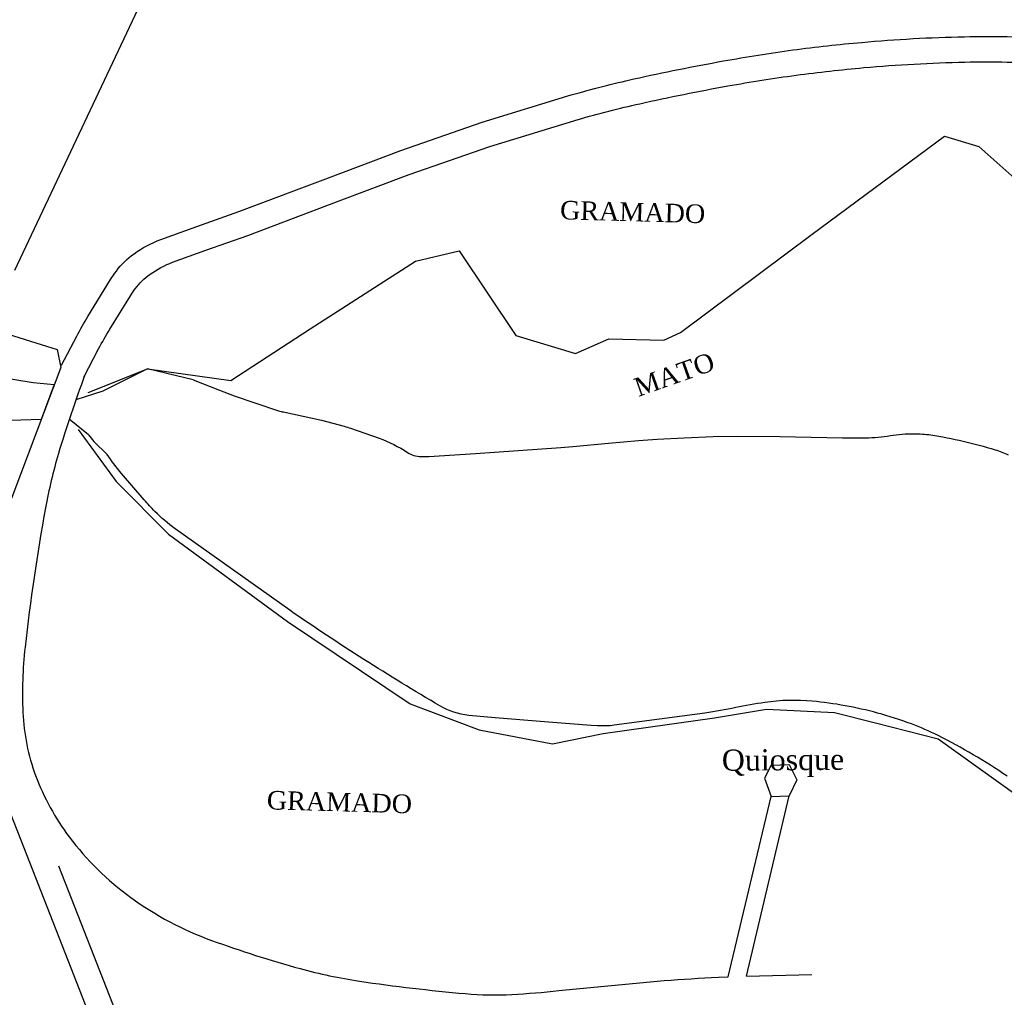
# Model space of a CAD drawing. Header units: millimetres. Extents: x 593 to 1794, y -180 to 570.
# Tile 14 of 71: x 886 to 1003, y 109 to 224. Entities that reach past the tile are written whole.
import ezdxf

# ---------------------------------------------------------------- set-up
doc = ezdxf.new("R2010")
doc.units = ezdxf.units.MM
doc.header["$MEASUREMENT"] = 0
doc.layers.add('Layout - Marco Polo', color=252, linetype='Continuous', lineweight=25)
doc.layers.add('Textos - Marco Polo', color=143, linetype='Continuous', lineweight=25)
doc.styles.add('TimesNewRoman', font='times.ttf')

msp = doc.modelspace()

# ---------------------------------------------------------------- linework, layer by layer
at = {"layer": 'Layout - Marco Polo'}
for p, q in [((885.86, 194.52), (900.76, 226.05)), ((980.12, 198.76), (995.76, 210.34)), ((995.76, 210.34), (999.83, 209.12)), ((999.83, 209.12), (1018.48, 192.53)), ((964.54, 187.15), (980.12, 198.76)), ((933.22, 195.57), (938.39, 196.77)), ((938.39, 196.77), (945.1, 186.78)), ((920.75, 187.57), (933.22, 195.57)), ((880.87, 188.25), (890.85, 185.12)), ((911.4, 181.46), (920.75, 187.57)), ((945.1, 186.78), (952.15, 184.65)), ((952.15, 184.65), (956.09, 186.39)), ((956.09, 186.39), (962.57, 186.23)), ((962.57, 186.23), (964.54, 187.15)), ((890.85, 185.12), (891.27, 182.99)), ((891.27, 182.99), (884.57, 165.24)), ((894.53, 180.05), (901.52, 182.85)), ((901.52, 182.85), (911.4, 181.46)), ((992.89, 175.16), (993.16, 175.14)), ((877.44, 150.34), (886.5, 127.25)), ((975.28, 136), (974.49, 134.48)), ((975.28, 136), (977.41, 136.06)), ((977.41, 136.06), (978.33, 134.28)), ((974.49, 134.48), (975.28, 132.31)), ((978.33, 134.28), (977.41, 132.37)), ((970.21, 110.97), (975.28, 132.31)), ((972.36, 111.05), (977.41, 132.37)), ((975.28, 132.31), (977.41, 132.37)), ((886.5, 127.25), (897.23, 99.93)), ((891.01, 124.1), (900.78, 99.23))]:
    msp.add_line(p, q, dxfattribs=at)
for points in [[(891.38, 183.28), (893.16, 186.71), (893.16, 186.71, -0.011975), (894.49, 189.04), (894.49, 189.04), (897.17, 193.39), (897.17, 193.39, -0.018465), (897.86, 194.39), (897.86, 194.39, -0.079419), (899.94, 196.45), (899.94, 196.45, -0.064717), (903.1, 198.13), (903.1, 198.13), (907.36, 199.66), (907.36, 199.66), (912.35, 201.44), (912.35, 201.44), (922.92, 205.43), (922.92, 205.43), (931.48, 208.64), (931.48, 208.64), (941.09, 211.98), (941.09, 211.98), (951.65, 215.21), (951.65, 215.21, -0.014847), (959.04, 217.1), (959.04, 217.1, -0.010472), (969.64, 219.23), (969.64, 219.23, -0.0111), (977.86, 220.53), (977.86, 220.53, -0.011271), (986, 221.43), (986, 221.43, -0.016853), (998.12, 222.1), (998.12, 222.1, -0.02016), (1008.28, 221.91)], [(894.02, 181.86), (895.75, 185.2), (895.75, 185.2, -0.012292), (897.08, 187.53), (897.08, 187.53), (899.52, 191.48), (899.52, 191.48, -0.0193), (900.08, 192.29), (900.08, 192.29, -0.07858), (901.84, 194.02), (901.84, 194.02, -0.064186), (904.51, 195.45), (904.51, 195.45), (908.44, 196.86), (908.44, 196.86), (913.38, 198.62), (913.38, 198.62), (923.88, 202.58), (923.88, 202.58), (932.47, 205.81), (932.47, 205.81), (942.01, 209.12), (942.01, 209.12), (952.45, 212.32), (952.45, 212.32, -0.01482), (959.74, 214.18), (959.74, 214.18, -0.010491), (970.17, 216.28), (970.17, 216.28, -0.011082), (978.23, 217.55), (978.23, 217.55, -0.011243), (986.23, 218.44), (986.23, 218.44, -0.01688), (998.17, 219.1), (998.17, 219.1, -0.020151), (1008.2, 218.9)], [(894.14, 182.14, 0.017878), (891.01, 172.83), (891.01, 172.83, 0.026643), (889.48, 166.41), (889.48, 166.41, 0.017778), (887.06, 149.94), (887.06, 149.94, 0.03842), (886.8, 142.23), (886.8, 142.23, 0.078592), (888.31, 134.78), (888.31, 134.78, 0.072039), (892.28, 127.52), (892.28, 127.52, 0.074604), (899.55, 120.37), (899.55, 120.37, 0.070167), (909.12, 115.29), (909.12, 115.29, 0.019743), (919.59, 111.96), (919.59, 111.96, 0.030364), (926.59, 110.48), (926.59, 110.48, 0.015141), (939.14, 109), (939.14, 109, 0.035001), (944.61, 108.9), (944.61, 108.9, 0.013361), (950.19, 109.35), (950.19, 109.35), (962.64, 110.53), (962.64, 110.53, -0.01012), (969.04, 110.93), (969.04, 110.93), (970.21, 110.97), (970.21, 110.97)], [(906.94, 181.56), (910.06, 180.31), (910.06, 180.31), (911.79, 179.67), (911.79, 179.67), (916.91, 177.91), (916.91, 177.91, 0.026007), (917.18, 177.84), (917.18, 177.84, 0.011692), (917.76, 177.72), (917.76, 177.72), (918.69, 177.54), (918.69, 177.54), (922.09, 176.77), (922.09, 176.77), (924.8, 176.05), (924.8, 176.05, -0.013019), (925.55, 175.82), (925.55, 175.82), (928.91, 174.64), (928.91, 174.64, -0.058699), (932.29, 172.96), (932.29, 172.96, 0.137176), (933.86, 172.47), (933.86, 172.47, 0.021984), (934.8, 172.48), (934.8, 172.48), (940.31, 172.83), (940.31, 172.83), (950.42, 173.56), (950.42, 173.56), (951.81, 173.67), (951.81, 173.67), (956.04, 174.06), (956.04, 174.06), (959.59, 174.38), (959.59, 174.38), (961.78, 174.52), (961.78, 174.52), (964.98, 174.7), (964.98, 174.7), (968.42, 174.83), (968.42, 174.83), (971.24, 174.88), (971.24, 174.88), (976.32, 174.83), (976.32, 174.83), (983.71, 174.7), (983.71, 174.7), (984.7, 174.7), (984.7, 174.7), (986.46, 174.7), (986.46, 174.7, 0.040394), (989.37, 174.95), (989.37, 174.95, -0.041433), (992.2, 175.18), (992.2, 175.18, -0.013095), (992.89, 175.16), (992.89, 175.16)], [(993.16, 175.14, -0.019133), (994.15, 175.03), (994.15, 175.03, -0.018754), (997.99, 174.29), (997.99, 174.29, -0.017307), (1001.76, 173.28), (1001.76, 173.28, -0.040344), (1003.32, 172.67)], [(1003.17, 134.7, 0.034048), (995.03, 139.5), (995.03, 139.5, 0.027476), (991.86, 140.88), (991.86, 140.88, 0.022549), (987.84, 142.16), (987.84, 142.16, 0.04298), (980.14, 143.56), (980.14, 143.56, 0.060083), (974.53, 143.41), (974.53, 143.41, 0.013868), (971.09, 142.8), (971.09, 142.8, -0.013075), (967.45, 142.15), (967.45, 142.15), (956.73, 140.71), (956.73, 140.71, -0.044351), (954.75, 140.65), (954.75, 140.65), (953.98, 140.7), (953.98, 140.7), (948.95, 141.08), (948.95, 141.08), (942.64, 141.59), (942.64, 141.59), (939.52, 141.88), (939.52, 141.88, -0.107684), (936.12, 143), (936.12, 143, -0.018059), (918.35, 154.31), (918.35, 154.31), (904.79, 163.94), (904.79, 163.94, -0.038733), (902.42, 165.98), (902.42, 165.98, -0.015714), (901.13, 167.36), (901.13, 167.36), (898.46, 170.49), (898.46, 170.49, -0.01905), (896.75, 172.72), (896.75, 172.72)]]:
    msp.add_lwpolyline(points, format="xyb", dxfattribs=at)
for points in [[(869.99, 182.2), (872.89, 182.1), (875.43, 182.45), (876.82, 183.16), (879.01, 182.89), (880.41, 182.45), (882.69, 182.1), (885.84, 181.58), (888.02, 181.23), (890.5, 180.98), (888.95, 176.87), (886.54, 176.77), (883.65, 176.69), (881.29, 175.9), (880.06, 175.46), (879.16, 174.36)], [(906.94, 181.56), (901.52, 182.85), (896.24, 180.2)], [(896.24, 180.2), (893.07, 179.19)], [(894.55, 175.06), (892.28, 176.89)], [(893.35, 175.69), (897.83, 169.51), (904.01, 163.3), (918.09, 152.97), (932.61, 143.26), (940.74, 140.19), (949.42, 138.51), (955.41, 139.75), (968.58, 141.59), (974.73, 142.6), (982.75, 142.22), (987.61, 141), (995.04, 139.1), (1013.68, 125.76)], [(894.55, 175.06), (895.2, 174.26), (896.75, 172.72)], [(972.36, 111.05), (980.07, 111.26), (980.07, 111.26)]]:
    msp.add_lwpolyline(points, dxfattribs=at)

# ---------------------------------------------------------------- texts
at = {"layer": 'Textos - Marco Polo', "attachment_point": 7, "line_spacing_factor": 0.9, "style": 'TimesNewRoman'}
for s, insert, char_height, width, rotation in [('GRAMADO', (950.29, 200.49), 2.2, 18.48, 358.4023), ('MATO', (959.59, 179.49), 2.2, 10.56, 19.4576), ('Quiosque', (969.46, 134.52), 2.5, 24, 0.4756), ('GRAMADO', (915.62, 130.75), 2.2, 18.48, 358.4023)]:
    msp.add_mtext(s, dxfattribs=dict(at, insert=insert, char_height=char_height, width=width, rotation=rotation))

doc.saveas('drawing.dxf')
